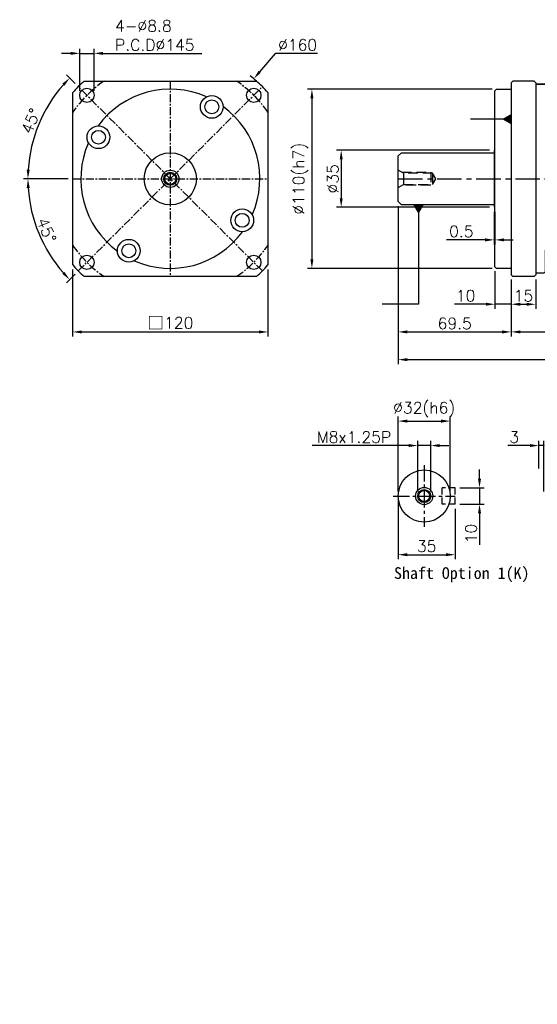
# Model space of a CAD drawing. Header units: millimetres. Extents: x -276 to 775, y -19 to 605.
# Tile 1 of 2: x -276 to 42, y -19 to 585. Entities that reach past the tile are written whole.
import ezdxf

# ---------------------------------------------------------------- set-up
doc = ezdxf.new("R2010")
doc.units = ezdxf.units.MM
doc.header["$LTSCALE"] = 4
doc.linetypes.add('CENTER', pattern=[2, 1.25, -0.25, 0.25, -0.25])
doc.linetypes.add('DASHED', pattern=[0.75, 0.5, -0.25])
for name, color, linetype in [('DIM', 6, 'Continuous'), ('MF120X1-010', 7, 'Continuous'), ('MF120X1-011', 7, 'Continuous'), ('MF120X1-012', 7, 'Continuous'), ('MF120X1-211', 7, 'Continuous'), ('圖框', 7, 'Continuous')]:
    doc.layers.add(name, color=color, linetype=linetype)
doc.styles.get("Standard").update_dxf_attribs({"font": 'romans.shx'})
doc.dimstyles.new('R', dxfattribs={"dimscale": 2.8, "dimtxt": 2.5, "dimasz": 2, "dimexe": 1, "dimexo": 1, "dimgap": 0.6, "dimtad": 1, "dimtoh": 1, "dimdec": 4, "dimdsep": 46, "dimtxsty": 'Standard', "dimcen": 0.5, "dimdle": 1, "dimclrt": 7, "dimadec": 4, "dimazin": 2, "dimtfac": 1, "dimtdec": 4, "dimtofl": 0, "dimtmove": 0, "dimatfit": 3, "dimfxl": 0, "dimtolj": 1, "dimarcsym": 0})
doc.dimstyles.get("Standard").update_dxf_attribs({"dimscale": 2.8, "dimtxt": 2.5, "dimasz": 2, "dimexe": 1, "dimexo": 1, "dimgap": 0.6, "dimtad": 1, "dimdec": 4, "dimdsep": 46, "dimtxsty": 'Standard', "dimcen": 0.5, "dimdle": 1, "dimclrt": 7, "dimadec": 4, "dimazin": 2, "dimtfac": 1, "dimtdec": 4, "dimtofl": 0, "dimtmove": 0, "dimatfit": 3, "dimfxl": 0, "dimtolj": 1, "dimarcsym": 0})

# ---------------------------------------------------------------- blocks, each defined once
blk = doc.blocks.new('*D24')
at = {"layer": 'Defpoints', "color": 0, "ltscale": 2}
for p in [(-127.27, 544.18), (-243.84, 487.61), (-123.84, 487.61), (-268.34, 464.97), (-240.41, 431.04)]:
    blk.add_point(p, dxfattribs=at)
at = {"layer": '圖框', "color": 0, "lineweight": -2, "ltscale": 2}
for p, q in [((-246.64, 487.61), (-274.12, 487.61)), ((-242.39, 429.06), (-247.68, 423.77))]:
    blk.add_line(p, q, dxfattribs=at)
blk.add_arc((-183.84, 487.61), 87.48, 183.6683, 221.3317, dxfattribs=at)
at = {"layer": '圖框', "color": 0, "ltscale": 2}
for points in [[(-272.07, 481.98), (-270.21, 482.04), (-271.32, 487.61)], [(-248.85, 430.47), (-250.21, 429.19), (-245.7, 425.75)]]:
    blk.add_solid(points, dxfattribs=at)
at = {"layer": '圖框', "color": 7, "ltscale": 2, "insert": (-259.88, 456.11), "char_height": 7, "attachment_point": 5, "rotation": 292.5}
blk.add_mtext('\\A1;45°', dxfattribs=at)
blk = doc.blocks.new('*D25')
at = {"layer": 'Defpoints', "color": 0, "ltscale": 2}
for p in [(-240.41, 544.18), (-259.61, 531.35), (-243.84, 487.61), (-123.84, 487.61), (-127.27, 431.04)]:
    blk.add_point(p, dxfattribs=at)
at = {"layer": '圖框', "color": 0, "lineweight": -2, "ltscale": 2}
for p, q in [((-242.39, 546.16), (-247.68, 551.45)), ((-246.64, 487.61), (-274.13, 487.61))]:
    blk.add_line(p, q, dxfattribs=at)
blk.add_arc((-183.84, 487.61), 87.49, 138.66802, 176.33198, dxfattribs=at)
at = {"layer": '圖框', "color": 0, "ltscale": 2}
for points in [[(-250.21, 546.03), (-248.85, 544.75), (-245.7, 549.47)], [(-270.22, 493.17), (-272.08, 493.23), (-271.33, 487.61)]]:
    blk.add_solid(points, dxfattribs=at)
at = {"layer": '圖框', "color": 7, "ltscale": 2, "insert": (-269.45, 523.07), "char_height": 7, "attachment_point": 5, "rotation": 67.5}
blk.add_mtext('\\A1;45°', dxfattribs=at)
blk = doc.blocks.new('*D13')
at = {"layer": 'Defpoints', "color": 0, "ltscale": 2}
for p in [(-230.7, 564.61), (-239.5, 538.87), (-230.7, 538.87)]:
    blk.add_point(p, dxfattribs=at)
at = {"layer": '圖框', "color": 0, "lineweight": -2, "ltscale": 2}
for p, q in [((-245.1, 564.61), (-250.7, 564.61)), ((-239.5, 541.67), (-239.5, 567.41)), ((-239.5, 564.61), (-230.7, 564.61)), ((-230.7, 541.67), (-230.7, 567.41)), ((-225.1, 564.61), (-164.48, 564.61))]:
    blk.add_line(p, q, dxfattribs=at)
at = {"layer": '圖框', "color": 0, "ltscale": 2}
for points in [[(-245.1, 565.54), (-245.1, 563.67), (-239.5, 564.61)], [(-225.1, 565.54), (-225.1, 563.67), (-230.7, 564.61)]]:
    blk.add_solid(points, dxfattribs=at)
at = {"layer": '圖框', "color": 7, "ltscale": 2, "insert": (-217.82, 584.95), "char_height": 7, "attachment_point": 1}
blk.add_mtext('\\A1;4-%%C8.8\\PP.C.D%%C145', dxfattribs=at)
blk = doc.blocks.new('*D26')
at = {"layer": 'Defpoints', "color": 0, "ltscale": 2}
for p in [(-132.53, 548.99), (-235.14, 426.23)]:
    blk.add_point(p, dxfattribs=at)
at = {"layer": '圖框', "color": 0, "lineweight": -2, "ltscale": 2}
for p, q in [((-119.48, 564.61), (-128.94, 553.29)), ((-93.47, 564.61), (-119.48, 564.61)), ((-185.24, 487.61), (-182.44, 487.61)), ((-183.84, 486.21), (-183.84, 489.01))]:
    blk.add_line(p, q, dxfattribs=at)
blk.add_arc((-183.84, 487.61), 80, 48.59038, 52.11503, dxfattribs=at)
at = {"layer": '圖框', "color": 0, "ltscale": 2}
blk.add_solid([(-129.66, 553.88), (-128.23, 552.69), (-132.53, 548.99)], dxfattribs=at)
at = {"layer": '圖框', "color": 7, "ltscale": 2, "insert": (-105.63, 569.79), "char_height": 7, "attachment_point": 5}
blk.add_mtext('\\A1;∅160', dxfattribs=at)
blk = doc.blocks.new('*D30')
at = {"layer": 'Defpoints', "color": 0, "ltscale": 2}
for p in [(15.16, 505.11), (-78.84, 470.11), (15.16, 470.11)]:
    blk.add_point(p, dxfattribs=at)
at = {"layer": '圖框', "color": 0, "lineweight": -2, "ltscale": 2}
for p, q in [((12.36, 505.11), (-81.64, 505.11)), ((-78.84, 499.51), (-78.84, 475.71)), ((12.36, 470.11), (-81.64, 470.11))]:
    blk.add_line(p, q, dxfattribs=at)
at = {"layer": '圖框', "color": 0, "ltscale": 2}
for points in [[(-79.77, 499.51), (-77.91, 499.51), (-78.84, 505.11)], [(-79.77, 475.71), (-77.91, 475.71), (-78.84, 470.11)]]:
    blk.add_solid(points, dxfattribs=at)
at = {"layer": '圖框', "color": 7, "ltscale": 2, "insert": (-84.02, 487.61), "char_height": 7, "attachment_point": 5, "rotation": 90}
blk.add_mtext('\\A1;%%C35', dxfattribs=at)
blk = doc.blocks.new('*D31')
at = {"layer": 'Defpoints', "color": 0, "ltscale": 2}
for p in [(16.66, 542.61), (-96.84, 432.61), (16.66, 432.61)]:
    blk.add_point(p, dxfattribs=at)
at = {"layer": '圖框', "color": 0, "lineweight": -2, "ltscale": 2}
for p, q in [((13.86, 542.61), (-99.64, 542.61)), ((-96.84, 537.01), (-96.84, 438.21)), ((13.86, 432.61), (-99.64, 432.61))]:
    blk.add_line(p, q, dxfattribs=at)
at = {"layer": '圖框', "color": 0, "ltscale": 2}
for points in [[(-97.77, 537.01), (-95.91, 537.01), (-96.84, 542.61)], [(-97.77, 438.21), (-95.91, 438.21), (-96.84, 432.61)]]:
    blk.add_solid(points, dxfattribs=at)
at = {"layer": '圖框', "color": 7, "ltscale": 2, "insert": (-103.85, 487.61), "char_height": 7, "attachment_point": 5, "rotation": 90}
blk.add_mtext('\\A1;%%C110(h7)', dxfattribs=at)
blk = doc.blocks.new('*D32')
at = {"layer": 'Defpoints', "color": 0, "ltscale": 2}
for p in [(15.66, 433.61), (25.66, 428.61), (25.66, 410.61)]:
    blk.add_point(p, dxfattribs=at)
at = {"layer": '圖框', "color": 0, "lineweight": -2, "ltscale": 2}
for p, q in [((15.66, 430.81), (15.66, 407.81)), ((25.66, 425.81), (25.66, 407.81)), ((10.06, 410.61), (-9.23, 410.61)), ((25.66, 410.61), (15.66, 410.61)), ((31.26, 410.61), (36.86, 410.61))]:
    blk.add_line(p, q, dxfattribs=at)
at = {"layer": '圖框', "color": 0, "ltscale": 2}
for points in [[(10.06, 411.54), (10.06, 409.67), (15.66, 410.61)], [(31.26, 411.54), (31.26, 409.67), (25.66, 410.61)]]:
    blk.add_solid(points, dxfattribs=at)
at = {"layer": '圖框', "color": 7, "ltscale": 2, "insert": (-2.39, 415.79), "char_height": 7, "attachment_point": 5}
blk.add_mtext('\\A1;10', dxfattribs=at)
blk = doc.blocks.new('*D15')
at = {"layer": 'Defpoints', "color": 0, "ltscale": 2}
for p in [(25.66, 428.61), (40.66, 428.61), (40.66, 410.58)]:
    blk.add_point(p, dxfattribs=at)
at = {"layer": '圖框', "color": 0, "lineweight": -2, "ltscale": 2}
for p, q in [((25.66, 425.81), (25.66, 407.78)), ((40.66, 425.81), (40.66, 407.78)), ((31.26, 410.58), (35.06, 410.58))]:
    blk.add_line(p, q, dxfattribs=at)
at = {"layer": '圖框', "color": 0, "ltscale": 2}
for points in [[(31.26, 411.52), (31.26, 409.65), (25.66, 410.58)], [(35.06, 411.52), (35.06, 409.65), (40.66, 410.58)]]:
    blk.add_solid(points, dxfattribs=at)
at = {"layer": '圖框', "color": 7, "ltscale": 2, "insert": (33.16, 415.76), "char_height": 7, "attachment_point": 5}
blk.add_mtext('\\A1;15', dxfattribs=at)
blk = doc.blocks.new('*D17')
at = {"layer": 'Defpoints', "color": 0, "ltscale": 2}
for p in [(-43.84, 473.61), (25.66, 428.61), (25.66, 393.61)]:
    blk.add_point(p, dxfattribs=at)
at = {"layer": '圖框', "color": 0, "lineweight": -2, "ltscale": 2}
for p, q in [((-43.84, 470.81), (-43.84, 390.81)), ((25.66, 425.81), (25.66, 390.81)), ((-38.24, 393.61), (20.06, 393.61))]:
    blk.add_line(p, q, dxfattribs=at)
at = {"layer": '圖框', "color": 0, "ltscale": 2}
for points in [[(-38.24, 394.54), (-38.24, 392.67), (-43.84, 393.61)], [(20.06, 394.54), (20.06, 392.67), (25.66, 393.61)]]:
    blk.add_solid(points, dxfattribs=at)
at = {"layer": '圖框', "color": 7, "ltscale": 2, "insert": (-9.09, 398.79), "char_height": 7, "attachment_point": 5}
blk.add_mtext('\\A1;69.5', dxfattribs=at)
blk = doc.blocks.new('*D18')
at = {"layer": 'Defpoints', "color": 0, "ltscale": 2}
for p in [(25.66, 428.61), (96.16, 428.61), (96.16, 393.61)]:
    blk.add_point(p, dxfattribs=at)
at = {"layer": '圖框', "color": 0, "lineweight": -2, "ltscale": 2}
for p, q in [((25.66, 425.81), (25.66, 390.81)), ((96.16, 425.81), (96.16, 390.81)), ((31.26, 393.61), (90.56, 393.61))]:
    blk.add_line(p, q, dxfattribs=at)
at = {"layer": '圖框', "color": 0, "ltscale": 2}
for points in [[(31.26, 394.54), (31.26, 392.67), (25.66, 393.61)], [(90.56, 394.54), (90.56, 392.67), (96.16, 393.61)]]:
    blk.add_solid(points, dxfattribs=at)
at = {"layer": '圖框', "color": 7, "ltscale": 2, "insert": (60.91, 398.79), "char_height": 7, "attachment_point": 5}
blk.add_mtext('\\A1;70.5', dxfattribs=at)
blk = doc.blocks.new('*D23')
at = {"layer": 'Defpoints', "color": 0, "ltscale": 2}
for p in [(-43.84, 473.61), (173.16, 428.61), (173.16, 376.61)]:
    blk.add_point(p, dxfattribs=at)
at = {"layer": '圖框', "color": 0, "lineweight": -2, "ltscale": 2}
for p, q in [((-43.84, 470.81), (-43.84, 373.81)), ((173.16, 425.81), (173.16, 373.81)), ((-38.24, 376.61), (167.56, 376.61))]:
    blk.add_line(p, q, dxfattribs=at)
at = {"layer": '圖框', "color": 0, "ltscale": 2}
for points in [[(-38.24, 377.54), (-38.24, 375.67), (-43.84, 376.61)], [(167.56, 377.54), (167.56, 375.67), (173.16, 376.61)]]:
    blk.add_solid(points, dxfattribs=at)
at = {"layer": '圖框', "color": 7, "ltscale": 2, "insert": (64.66, 381.79), "char_height": 7, "attachment_point": 5}
blk.add_mtext('\\A1;217', dxfattribs=at)
blk = doc.blocks.new('*D33')
at = {"color": 0, "lineweight": -2}
for p, q in [((-243.84, 431.89), (-243.84, 390.81)), ((-123.84, 431.89), (-123.84, 390.81)), ((-238.24, 393.61), (-129.44, 393.61))]:
    blk.add_line(p, q, dxfattribs=at)
at = {"color": 0}
for points in [[(-238.24, 394.54), (-238.24, 392.67), (-243.84, 393.61)], [(-129.44, 394.54), (-129.44, 392.67), (-123.84, 393.61)]]:
    blk.add_solid(points, dxfattribs=at)
at = {"layer": 'Defpoints', "color": 0}
for p in [(-243.84, 434.69), (-123.84, 434.69), (-123.84, 393.61)]:
    blk.add_point(p, dxfattribs=at)
at = {"color": 7, "insert": (-183.84, 399.08), "char_height": 7, "attachment_point": 5}
blk.add_mtext('\\A1;{\\fPMingLiU|b0|i0|c136|p18;\\H1.083x;\\C0;□}120', dxfattribs=at)
blk = doc.blocks.new('A$C1D0D58DF')
at = {"color": 0}
for p, q in [((10, 119), (10, 1)), ((31, 3), (31, 16.2))]:
    blk.add_line(p, q, dxfattribs=at)
at = {"layer": 'MF120X1-010'}
for p, q in [((0, 114), (1, 115)), ((1, 115), (10, 115)), ((10, 119), (11, 120)), ((24, 120), (11, 120)), ((25, 119), (24, 120)), ((25, 119), (25, 1)), ((25, 118), (30.8, 118)), ((30.8, 118), (25, 118)), ((30.8, 118), (31, 117.8)), ((31, 117.8), (30.8, 118)), ((31, 117.8), (31, 103.8)), ((0, 60), (0, 114)), ((0, 6), (0, 60)), ((0, 6), (1, 5)), ((10, 5), (1, 5)), ((10, 1), (11, 0)), ((25, 1), (24, 0)), ((30, 2), (25, 2)), ((31, 3), (30, 2)), ((24, 0), (11, 0))]:
    blk.add_line(p, q, dxfattribs=at)
at = {"layer": 'MF120X1-011'}
for p, q in [((31, 117.5), (31.5, 118)), ((31.5, 118), (31, 117.5)), ((31, 117.5), (31, 2.5)), ((31, 117.5), (31, 2.5)), ((80, 118), (31.5, 118)), ((80, 118), (80.5, 117.5)), ((80.5, 2.5), (80.5, 117.5)), ((31, 2.5), (31.5, 2)), ((31.5, 2), (31, 2.5)), ((31.5, 2), (80, 2)), ((80, 2), (80.5, 2.5))]:
    blk.add_line(p, q, dxfattribs=at)
at = {"layer": 'MF120X1-211'}
for p, q in [((80.5, 119.5), (81, 120)), ((80.5, 107.5), (80.5, 119.5)), ((81, 120), (106, 120)), ((106, 120), (106.5, 119.5)), ((106.5, 119.5), (106.5, 0.5)), ((80.5, 0.5), (80.5, 12.5)), ((80.5, 0.5), (81, 0)), ((106, 0), (106.5, 0.5)), ((81, 0), (106, 0))]:
    blk.add_line(p, q, dxfattribs=at)
blk = doc.blocks.new('A$C37CE3D46')
at = {"color": 0}
blk.add_blockref('A$C1D0D58DF', (0, 0), dxfattribs=at)
blk = doc.blocks.new('*D41')
at = {"color": 0, "lineweight": -2}
for p, q in [((15.16, 467.31), (15.16, 447.31)), ((15.66, 467.31), (15.66, 447.31)), ((9.56, 450.11), (-14.07, 450.11)), ((21.26, 450.11), (26.86, 450.11))]:
    blk.add_line(p, q, dxfattribs=at)
at = {"color": 0}
for points in [[(9.56, 451.04), (9.56, 449.17), (15.16, 450.11)], [(21.26, 451.04), (21.26, 449.17), (15.66, 450.11)]]:
    blk.add_solid(points, dxfattribs=at)
at = {"layer": 'Defpoints', "color": 0}
for p in [(15.16, 470.11), (15.66, 470.11), (15.16, 450.11)]:
    blk.add_point(p, dxfattribs=at)
at = {"color": 7, "insert": (-5.05, 455.29), "char_height": 7, "attachment_point": 5}
blk.add_mtext('\\A1;0.5', dxfattribs=at)
blk = doc.blocks.new('_DatumFilled')
at = {"color": 0, "linetype": 'ByBlock'}
blk.add_solid([(0, 0.58), (-1, 0), (0, -0.58)], dxfattribs=at)
blk = doc.blocks.new('A$C60D07DDE')
at = {"layer": 'MF120X1-012', "color": 0, "ltscale": 2}
for radius in [16, 5.3, 4, 3.4]:
    blk.add_circle((16, 16), radius, dxfattribs=at)
blk = doc.blocks.new('*D44')
at = {"layer": 'Defpoints', "color": 0, "ltscale": 2}
for p in [(-11.84, 338.87), (-43.84, 292.87), (-11.84, 292.87)]:
    blk.add_point(p, dxfattribs=at)
at = {"layer": '圖框', "color": 0, "lineweight": -2, "ltscale": 2}
for p, q in [((-43.84, 295.67), (-43.84, 341.67)), ((-38.24, 338.87), (-17.44, 338.87)), ((-11.84, 295.67), (-11.84, 341.67))]:
    blk.add_line(p, q, dxfattribs=at)
at = {"layer": '圖框', "color": 0, "ltscale": 2}
for points in [[(-38.24, 339.8), (-38.24, 337.93), (-43.84, 338.87)], [(-17.44, 339.8), (-17.44, 337.93), (-11.84, 338.87)]]:
    blk.add_solid(points, dxfattribs=at)
at = {"layer": '圖框', "color": 7, "ltscale": 2, "insert": (-27.84, 345.88), "char_height": 7, "attachment_point": 5}
blk.add_mtext('\\A1;%%C32(h6)', dxfattribs=at)
blk = doc.blocks.new('*D45')
at = {"layer": 'Defpoints', "color": 0, "ltscale": 2}
for p in [(-23.84, 323.87), (-31.84, 292.87), (-23.84, 292.87)]:
    blk.add_point(p, dxfattribs=at)
at = {"layer": '圖框', "color": 0, "lineweight": -2, "ltscale": 2}
for p, q in [((-31.84, 295.67), (-31.84, 326.67)), ((-23.84, 295.67), (-23.84, 326.67)), ((-37.44, 323.87), (-96.77, 323.87)), ((-23.84, 323.87), (-31.84, 323.87)), ((-18.24, 323.87), (-12.64, 323.87))]:
    blk.add_line(p, q, dxfattribs=at)
at = {"layer": '圖框', "color": 0, "ltscale": 2}
for points in [[(-37.44, 324.8), (-37.44, 322.93), (-31.84, 323.87)], [(-18.24, 324.8), (-18.24, 322.93), (-23.84, 323.87)]]:
    blk.add_solid(points, dxfattribs=at)
at = {"layer": '圖框', "color": 7, "ltscale": 2, "insert": (-70.92, 329.05), "char_height": 7, "attachment_point": 5}
blk.add_mtext('\\A1;M8x1.25P', dxfattribs=at)
blk = doc.blocks.new('*D46')
at = {"layer": 'Defpoints', "color": 0, "ltscale": 2}
for p in [(-8.84, 297.87), (-8.84, 287.87), (6.16, 287.87)]:
    blk.add_point(p, dxfattribs=at)
at = {"layer": '圖框', "color": 0, "lineweight": -2, "ltscale": 2}
for p, q in [((6.16, 303.47), (6.16, 309.07)), ((-6.04, 297.87), (8.96, 297.87)), ((6.16, 297.87), (6.16, 287.87)), ((-6.04, 287.87), (8.96, 287.87)), ((6.16, 282.27), (6.16, 262.97))]:
    blk.add_line(p, q, dxfattribs=at)
at = {"layer": '圖框', "color": 0, "ltscale": 2}
for points in [[(5.23, 303.47), (7.09, 303.47), (6.16, 297.87)], [(5.23, 282.27), (7.09, 282.27), (6.16, 287.87)]]:
    blk.add_solid(points, dxfattribs=at)
at = {"layer": '圖框', "color": 7, "ltscale": 2, "insert": (0.98, 269.82), "char_height": 7, "attachment_point": 5, "rotation": 90}
blk.add_mtext('\\A1;10', dxfattribs=at)
blk = doc.blocks.new('*D47')
at = {"layer": 'Defpoints', "color": 0, "ltscale": 2}
for p in [(-43.84, 292.87), (-8.84, 287.87), (-8.84, 256.87)]:
    blk.add_point(p, dxfattribs=at)
at = {"layer": '圖框', "color": 0, "lineweight": -2, "ltscale": 2}
for p, q in [((-43.84, 290.07), (-43.84, 254.07)), ((-8.84, 285.07), (-8.84, 254.07)), ((-38.24, 256.87), (-14.44, 256.87))]:
    blk.add_line(p, q, dxfattribs=at)
at = {"layer": '圖框', "color": 0, "ltscale": 2}
for points in [[(-38.24, 257.8), (-38.24, 255.93), (-43.84, 256.87)], [(-14.44, 257.8), (-14.44, 255.93), (-8.84, 256.87)]]:
    blk.add_solid(points, dxfattribs=at)
at = {"layer": '圖框', "color": 7, "ltscale": 2, "insert": (-26.34, 262.05), "char_height": 7, "attachment_point": 5}
blk.add_mtext('\\A1;35', dxfattribs=at)
blk = doc.blocks.new('*D48')
at = {"layer": 'Defpoints', "color": 0, "ltscale": 2}
for p in [(45.68, 323.87), (42.68, 306.87), (45.68, 292.87)]:
    blk.add_point(p, dxfattribs=at)
at = {"layer": '圖框', "color": 0, "lineweight": -2, "ltscale": 2}
for p, q in [((42.68, 309.67), (42.68, 326.67)), ((45.68, 295.67), (45.68, 326.67)), ((37.08, 323.87), (23.46, 323.87)), ((45.68, 323.87), (42.68, 323.87)), ((51.28, 323.87), (56.88, 323.87))]:
    blk.add_line(p, q, dxfattribs=at)
at = {"layer": '圖框', "color": 0, "ltscale": 2}
for points in [[(37.08, 324.8), (37.08, 322.93), (42.68, 323.87)], [(51.28, 324.8), (51.28, 322.93), (45.68, 323.87)]]:
    blk.add_solid(points, dxfattribs=at)
at = {"layer": '圖框', "color": 7, "ltscale": 2, "insert": (27.47, 329.05), "char_height": 7, "attachment_point": 5}
blk.add_mtext('\\A1;3', dxfattribs=at)

msp = doc.modelspace()

# ---------------------------------------------------------------- linework, layer by layer
at = {"color": 0, "ltscale": 3}
for p, q in [((-43.83851, 501.60736), (-41.83851, 503.60736)), ((-41.83851, 503.60736), (15.16149, 503.60736)), ((15.66149, 505.10736), (15.16149, 505.10736)), ((15.16149, 505.10736), (15.16149, 470.10736)), ((-43.83851, 473.60736), (-43.83851, 501.60736)), ((-40.54761, 491.00736), (-40.54761, 484.20736)), ((-41.83851, 471.60736), (-43.83851, 473.60736)), ((15.16149, 471.60736), (-41.83851, 471.60736)), ((15.16149, 470.10736), (15.66149, 470.10736))]:
    msp.add_line(p, q, dxfattribs=at)
at = {"color": 0, "linetype": 'DASHED', "ltscale": 3}
msp.add_line((-22.74954, 491.00736), (-22.74954, 484.20736), dxfattribs=at)
at = {"color": 0, "linetype": 'CENTER', "ltscale": 3}
msp.add_line((-43.83851, 487.60736), (166.16149, 487.60736), dxfattribs=at)
at = {"color": 0, "linetype": 'DASHED', "ltscale": 3}
for points in [[(-43.83851, 482.30736), (-40.54761, 484.20736), (-22.74954, 484.20736), (-20.78655, 487.60736), (-22.74954, 491.00736), (-40.54761, 491.00736), (-43.83851, 492.90736)], [(-41.58684, 491.60736), (-23.83851, 491.60736), (-23.83851, 483.60736), (-41.58684, 483.60736)]]:
    msp.add_lwpolyline(points, dxfattribs=at)
at = {"layer": 'MF120X1-010', "color": 0, "linetype": 'CENTER'}
for p, q in [((-127.26997, 431.03882), (-240.40705, 544.17591)), ((-240.40705, 431.03882), (-127.26997, 544.17591)), ((-183.83851, 547.60736), (-183.83851, 427.60736)), ((-243.83851, 487.60736), (-123.83851, 487.60736))]:
    msp.add_line(p, q, dxfattribs=at)
at = {"layer": 'MF120X1-010'}
for p, q in [((-236.75354, 547.60736), (-130.92348, 547.60736)), ((-243.83851, 434.69234), (-243.83851, 540.52239)), ((-123.83851, 540.52239), (-123.83851, 434.69234)), ((-130.92348, 427.60736), (-236.75354, 427.60736))]:
    msp.add_line(p, q, dxfattribs=at)
for centre, radius in [((-235.10375, 538.87261), 4.4), ((-158.33851, 531.77466), 7), ((-132.57327, 538.87261), 4.4), ((-158.33851, 531.77466), 4.25), ((-228.00581, 513.10736), 7), ((-228.00581, 513.10736), 4.25), ((-139.67121, 462.10736), 7), ((-139.67121, 462.10736), 4.25), ((-209.33851, 443.44007), 7), ((-209.33851, 443.44007), 4.25), ((-235.10375, 436.34212), 4.4), ((-132.57327, 436.34212), 4.4)]:
    msp.add_circle(centre, radius, dxfattribs=at)
for radius, start, end in [(80, 131.40962211, 138.59037789), (80, 41.40962211, 48.59037789), (55, 66.21765025, 143.78234975), (55, 336.21765025, 53.78234975), (55, 156.21765025, 233.78234975), (55, 246.21765025, 323.78234975), (80, 221.40962211, 228.59037789), (80, 311.40962211, 318.59037789)]:
    msp.add_arc((-183.83851, 487.60736), radius, start, end, dxfattribs=at)
at = {"layer": 'MF120X1-010', "color": 0, "linetype": 'CENTER'}
for start, end in [(124.14842434, 145.85157566), (34.14842434, 55.85157566), (214.14842434, 235.85157566), (304.14842434, 325.85157566)]:
    msp.add_arc((-183.83851, 487.60736), 72.5, start, end, dxfattribs=at)
at = {"layer": 'MF120X1-012', "color": 0, "linetype": 'CENTER', "ltscale": 2}
for p, q in [((-27.83851, 311.86729), (-27.83851, 273.86729)), ((-46.83851, 292.86729), (-8.83851, 292.86729))]:
    msp.add_line(p, q, dxfattribs=at)
at = {"layer": 'MF120X1-012', "color": 0, "linetype": 'DASHED', "ltscale": 2}
for p, q in [((-16.83851, 287.86729), (-16.83851, 297.86729)), ((-8.83851, 297.86729), (-16.83851, 297.86729)), ((-8.83851, 287.86729), (-8.83851, 297.86729)), ((-8.83851, 287.86729), (-16.83851, 287.86729))]:
    msp.add_line(p, q, dxfattribs=at)
at = {"layer": 'MF120X1-012', "color": 0, "ltscale": 2}
for radius in [16, 5.3, 4, 3.4]:
    msp.add_circle((-27.83851, 292.86729), radius, dxfattribs=at)

# ---------------------------------------------------------------- block references
msp.add_blockref('A$C37CE3D46', (15.66149, 427.60736))
at = {"color": 0}
msp.add_blockref('A$C60D07DDE', (-199.83851, 471.60737), dxfattribs=at)

# ---------------------------------------------------------------- texts
at = {"color": 0, "insert": (-46.39559, 249.15864), "char_height": 7.2, "width": 112.3524655, "attachment_point": 1}
msp.add_mtext('{\\fDFKai-SB|b1|i0|c0|p65;Shaft Option 1(K)}', dxfattribs=at)
at = {"layer": 'DIM', "color": 7, "char_height": 3.125, "width": 2, "attachment_point": 9}
for insert in [(11.83562, -4.02947), (39.87101, -19.14713)]:
    msp.add_mtext('\\A1;', dxfattribs=dict(at, insert=insert))

# ---------------------------------------------------------------- dimensions: what is measured, and where the dimension line sits
at = {"color": 0}
dim = msp.add_linear_dim(base=(15.16149, 450.10736), p1=(15.66149, 470.10736), p2=(15.16149, 470.10736), dimstyle='Standard', override={"dimldrblk": 'DatumFilled', "dimtfill": 1}, dxfattribs=at)
dim.commit()
dim.dimension.update_dxf_attribs({"geometry": '*D41', "text_midpoint": (-5.05184, 455.28736)})
dim = msp.add_linear_dim(base=(-123.83851, 393.60736), p1=(-243.83851, 434.69234), p2=(-123.83851, 434.69234), text='{\\fPMingLiU|b0|i0|c136|p18;\\H1.083x;\\C0;□}<>', dimstyle='Standard', dxfattribs=at)
dim.commit()
dim.dimension.update_dxf_attribs({"geometry": '*D33', "text_midpoint": (-183.83851, 393.60736), "dimtype": 160})
at = {"layer": '圖框', "color": 0, "ltscale": 2}
dim = msp.add_linear_dim(base=(-230.70375, 564.60736), p1=(-239.50375, 538.87261), p2=(-230.70375, 538.87261), text='4-%%C<>\\PP.C.D%%C145', dimstyle='Standard', override={"dimtofl": 1}, dxfattribs=at)
dim.commit()
dim.dimension.update_dxf_attribs({"geometry": '*D13', "text_midpoint": (-191.99042, 575.6207)})
dim = msp.add_diameter_dim_2p(p1=(-235.14412, 426.22549), p2=(-132.5329, 548.98924), dimstyle='R', dxfattribs=at)
dim.commit()
dim.dimension.update_dxf_attribs({"geometry": '*D26', "text_midpoint": (-105.63194, 564.60736), "dimtype": 163})
for base, line1, line2, picture, middle in [((-259.60605, 531.35178), ((-243.83851, 487.60736), (-123.83851, 487.60736)), ((-127.26997, 431.03882), (-240.40705, 544.17591)), '*D25', (-269.45334, 523.07019)), ((-268.3399, 464.96528), ((-240.40705, 431.03882), (-127.26997, 544.17591)), ((-243.83851, 487.60736), (-123.83851, 487.60736)), '*D24', (-259.8759, 456.11165))]:
    dim = msp.add_angular_dim_2l(base=base, line1=line1, line2=line2, dimstyle='Standard', dxfattribs=at)
    dim.commit()
    dim.dimension.update_dxf_attribs({"geometry": picture, "text_midpoint": middle})
dim = msp.add_linear_dim(base=(-96.83851, 432.60736), p1=(16.66149, 542.60736), p2=(16.66149, 432.60736), angle=90, text='%%C<>(h7)', dimstyle='Standard', override={"dimtmove": 0}, dxfattribs=at)
dim.commit()
dim.dimension.update_dxf_attribs({"geometry": '*D31', "text_midpoint": (-96.83851, 487.60736), "dimtype": 160})
dim = msp.add_linear_dim(base=(-78.83851, 470.10736), p1=(15.16149, 505.10736), p2=(15.16149, 470.10736), angle=90, text='%%C<>', dimstyle='Standard', override={"dimtmove": 0}, dxfattribs=at)
dim.commit()
dim.dimension.update_dxf_attribs({"geometry": '*D30', "text_midpoint": (-84.01851, 487.60736)})
for base, p1, p2, picture, middle in [((25.66149, 393.60736), (-43.83851, 473.60736), (25.66149, 428.60736), '*D17', (-9.08851, 398.78736)), ((96.16149, 393.60736), (25.66149, 428.60736), (96.16149, 428.60736), '*D18', (60.91149, 398.78736)), ((-8.83851, 256.86729), (-43.83851, 292.86729), (-8.83851, 287.86729), '*D47', (-26.33851, 262.04729))]:
    dim = msp.add_linear_dim(base=base, p1=p1, p2=p2, dimstyle='Standard', dxfattribs=at)
    dim.commit()
    dim.dimension.update_dxf_attribs({"geometry": picture, "text_midpoint": middle})
dim = msp.add_linear_dim(base=(173.16149, 376.60736), p1=(-43.83851, 473.60736), p2=(173.16149, 428.60736), dimstyle='Standard', dxfattribs=at)
dim.commit()
dim.dimension.update_dxf_attribs({"geometry": '*D23', "text_midpoint": (64.66149, 376.60736), "dimtype": 160})
for base, p1, p2, picture, middle in [((25.66149, 410.60736), (15.66149, 433.60736), (25.66149, 428.60736), '*D32', (-2.38518, 410.60736)), ((45.68438, 323.86729), (42.68438, 306.86729), (45.68438, 292.86729), '*D48', (27.47104, 323.86729))]:
    dim = msp.add_linear_dim(base=base, p1=p1, p2=p2, dimstyle='Standard', override={"dimtofl": 1}, dxfattribs=at)
    dim.commit()
    dim.dimension.update_dxf_attribs({"geometry": picture, "text_midpoint": middle, "dimtype": 160})
dim = msp.add_linear_dim(base=(40.66149, 410.58428), p1=(25.66149, 428.60736), p2=(40.66149, 428.60736), dimstyle='Standard', override={"dimtofl": 1}, dxfattribs=at)
dim.commit()
dim.dimension.update_dxf_attribs({"geometry": '*D15', "text_midpoint": (33.16149, 415.76428)})
for base, p1, p2, text, override, picture, middle in [((-11.83851, 338.86729), (-43.83851, 292.86729), (-11.83851, 292.86729), '%%C<>(h6)', {"dimtmove": 0}, '*D44', (-27.83851, 338.86729)), ((-23.83851, 323.86729), (-31.83851, 292.86729), (-23.83851, 292.86729), 'M<>x1.25P', {"dimtofl": 1, "dimtmove": 0}, '*D45', (-70.91846, 323.86729))]:
    dim = msp.add_linear_dim(base=base, p1=p1, p2=p2, text=text, dimstyle='Standard', override=override, dxfattribs=at)
    dim.commit()
    dim.dimension.update_dxf_attribs({"geometry": picture, "text_midpoint": middle, "dimtype": 160})
dim = msp.add_linear_dim(base=(6.16149, 287.86729), p1=(-8.83851, 297.86729), p2=(-8.83851, 287.86729), angle=90, dimstyle='Standard', override={"dimtofl": 1}, dxfattribs=at)
dim.commit()
dim.dimension.update_dxf_attribs({"geometry": '*D46', "text_midpoint": (0.98149, 269.82063)})

# ---------------------------------------------------------------- leaders
at = {"layer": 'DIM', "color": 0}
for points, override in [([(25.66149, 524.22723), (0.66149, 524.22723)], {"dimgap": 0.6, "dimtad": 0, "dimldrblk": 'DatumFilled'}), ([(-31.33851, 471.60736), (-31.33851, 410.60736), (-53.73129, 410.60736)], {"dimldrblk": 'DatumFilled'})]:
    msp.add_leader(points, dimstyle='Standard', override=override, dxfattribs=at)

doc.saveas('drawing.dxf')
